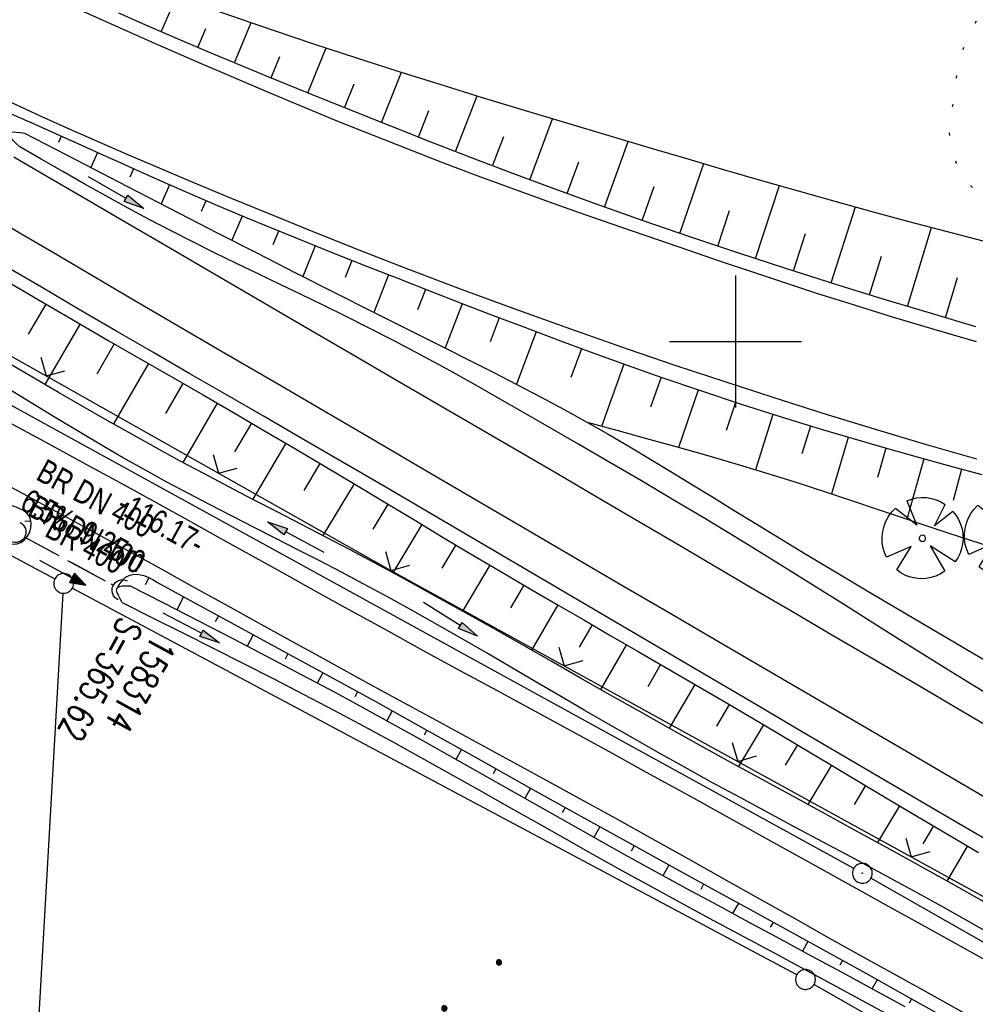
# Model space of a CAD drawing. Extents: x 510579 to 511204, y 466954 to 468018.
# Tile 17 of 48: x 510746 to 510818, y 467350 to 467424. Entities that reach past the tile are written whole.
import ezdxf

# ---------------------------------------------------------------- set-up
doc = ezdxf.new("R2010")
doc.units = 0
doc.header["$LTSCALE"] = 10
doc.header["$MEASUREMENT"] = 0
for name, pattern in [('AUSGEZOGEN', [0]), ('LT00', [0]), ('LT07', [0.22, 0.02, -0.2]), ('LT12', [0.4, 0.3, -0.1]), ('STRICHLINIE2', [0.375, 0.25, -0.125])]:
    doc.linetypes.add(name, pattern=pattern)
doc.layers.get('0').update_dxf_attribs({"linetype": 'LT00'})
for name, color, linetype in [('--EK_FBR', 1, 'LT00'), ('--EK_Halt-Pfeil', 4, 'LT00'), ('--EK_Haltung', 7, 'STRICHLINIE2'), ('--EK_Haltung-Text', 140, 'LT00'), ('--EK_Schacht-Text', 5, 'LT00'), ('--EL_DFK_AB_L', 21, 'LT00'), ('--EL_DFK_AB_P', 7, 'LT00'), ('--EL_Halt-Pfeil', 4, 'LT00'), ('--EL_Haltung', 182, 'STRICHLINIE2'), ('--EL_Haltung-Text', 182, 'LT00'), ('ABSTAND', 8, 'LT00'), ('DFK_AB_L', 21, 'LT00'), ('DFK_AB_P', 7, 'LT00'), ('DFK_GZPKT', 250, 'LT00'), ('DFK_KATASTER', 250, 'LT00'), ('DFK_NUTZUNG', 250, 'LT00'), ('DL', 182, 'LT12'), ('DL_PFEIL', 201, 'LT00'), ('DL_TEXT', 182, 'LT00'), ('PFEIL', 140, 'AUSGEZOGEN'), ('V100_AFBR_BAB', 250, 'LT00'), ('V100_BAUM', 250, 'LT00'), ('V100_BOESCH', 250, 'LT00'), ('V100_BOSCHUNG', 250, 'LT00'), ('V100_GEHOELZ', 250, 'LT07'), ('V100_GRABEN', 250, 'LT00'), ('V100_LD_MARK', 250, 'LT00'), ('V100_RASTER', 250, 'LT00'), ('V100_UK_DURCH', 182, 'LT00'), ('V100_ZAUN', 40, 'LT00')]:
    doc.layers.add(name, color=color, linetype=linetype)
doc.styles.add('Haltungsbeschriftung', font='ARIAL.TTF', dxfattribs={"width": 0.75})
doc.styles.add('schachtbeschriftung', font='romans.shx', dxfattribs={"width": 0.75, "height": 2})
doc.styles.get("Standard").update_dxf_attribs({"font": 'ARIAL.TTF'})

# ---------------------------------------------------------------- blocks, each defined once
blk = doc.blocks.new('SYMB7010')
at = {"color": 0, "linetype": 'ByBlock'}
for points in [[(-0.031408, 0.499213), (-0.093728, 0.49134), (-0.15457, 0.475719), (-0.212975, 0.452595), (-0.268021, 0.422333), (-0.31884, 0.385411), (-0.36463, 0.342411), (-0.40467, 0.29401), (-0.438329, 0.240973), (-0.465074, 0.184136), (-0.484486, 0.124395), (-0.496256, 0.062692), (-0.5002, 0)], [(0.5002, 0), (0.496256, 0.062692), (0.484485, 0.124395), (0.465074, 0.184136), (0.438329, 0.240973), (0.40467, 0.29401), (0.36463, 0.342411), (0.31884, 0.385411), (0.268021, 0.422333), (0.212975, 0.452595), (0.15457, 0.475719), (0.093728, 0.49134), (0.031408, 0.499213), (-0.031408, 0.499213)], [(-0.5002, 0), (-0.496256, -0.062692), (-0.484486, -0.124395), (-0.465075, -0.184136), (-0.438329, -0.240973), (-0.404671, -0.29401), (-0.36463, -0.342411), (-0.31884, -0.385411), (-0.268021, -0.422333), (-0.212975, -0.452595), (-0.154571, -0.475719), (-0.093728, -0.49134), (-0.031408, -0.499213), (0.031408, -0.499213)], [(0.031408, -0.499213), (0.093728, -0.491341), (0.15457, -0.475719), (0.212975, -0.452595), (0.268021, -0.422333), (0.31884, -0.385411), (0.36463, -0.342411), (0.404671, -0.294011), (0.438329, -0.240974), (0.465075, -0.184136), (0.484486, -0.124395), (0.496256, -0.062692), (0.500201, 0)]]:
    blk.add_lwpolyline(points, dxfattribs=at)
blk = doc.blocks.new('SYMB0003')
at = {"color": 0, "linetype": 'ByBlock'}
for p, q in [((-0.015712, 0), (0.010166, 0.012015)), ((0, -0.021257), (-0.015712, 0)), ((0.010166, 0.012015), (0, -0.021257))]:
    blk.add_line(p, q, dxfattribs=at)
for points in [[(-0.031395, 0.499013), (-0.093691, 0.491144), (-0.154509, 0.475528), (-0.21289, 0.452414), (-0.267913, 0.422164), (-0.318712, 0.385257), (-0.364484, 0.342274), (-0.404509, 0.293893), (-0.438154, 0.240877), (-0.464888, 0.184062), (-0.484292, 0.124345), (-0.496058, 0.062667), (-0.5, 0)], [(0.5, 0), (0.496057, 0.062667), (0.484292, 0.124345), (0.464888, 0.184062), (0.438153, 0.240877), (0.404509, 0.293893), (0.364484, 0.342274), (0.318712, 0.385257), (0.267913, 0.422164), (0.21289, 0.452414), (0.154509, 0.475528), (0.093691, 0.491144), (0.031395, 0.499013), (-0.031395, 0.499013)], [(-0.5, 0), (-0.496058, -0.062667), (-0.484292, -0.124345), (-0.464888, -0.184062), (-0.438154, -0.240877), (-0.404509, -0.293893), (-0.364485, -0.342274), (-0.318712, -0.385257), (-0.267914, -0.422164), (-0.21289, -0.452414), (-0.154509, -0.475529), (-0.093691, -0.491144), (-0.031395, -0.499014), (0.031395, -0.499014)], [(0.031395, -0.499014), (0.093691, -0.491144), (0.154509, -0.475529), (0.21289, -0.452414), (0.267914, -0.422164), (0.318712, -0.385257), (0.364485, -0.342274), (0.404509, -0.293893), (0.438154, -0.240877), (0.464889, -0.184062), (0.484292, -0.124345), (0.496058, -0.062667), (0.5, 0)]]:
    blk.add_lwpolyline(points, dxfattribs=at)
blk = doc.blocks.new('Ackerland7')
at = {"layer": 'DFK_NUTZUNG', "color": 0, "linetype": 'ByBlock'}
for p, q in [((-4, 3.928), (-4, 3.67)), ((-3.95, 3.628), (-3.95, 3.97)), ((-3.9, 3.99), (-3.9, 3.607)), ((-3.85, 3.601), (-3.85, 3.997)), ((-3.8, 3.99), (-3.8, 3.607)), ((-3.75, 3.628), (-3.75, 3.97)), ((-3.7, 3.928), (-3.7, 3.67)), ((-3.65, 3.798), (-3.65, 3.8)), ((3.7, 3.929), (3.7, 3.671)), ((3.75, 3.629), (3.75, 3.971)), ((3.8, 3.992), (3.8, 3.608)), ((3.85, 3.602), (3.85, 3.998)), ((3.9, 3.992), (3.9, 3.608)), ((3.95, 3.629), (3.95, 3.971)), ((4, 3.929), (4, 3.671)), ((4.05, 3.799), (4.05, 3.801)), ((-7.85, 0.129), (-7.85, -0.129)), ((-7.8, -0.171), (-7.8, 0.171)), ((-7.75, 0.192), (-7.75, -0.192)), ((-7.7, -0.198), (-7.7, 0.198)), ((-7.65, 0.192), (-7.65, -0.192)), ((-7.6, -0.171), (-7.6, 0.171)), ((-7.55, 0.129), (-7.55, -0.129)), ((-7.5, -0.001), (-7.5, 0.001)), ((-0.15, 0.129), (-0.15, -0.129)), ((-0.1, -0.171), (-0.1, 0.171)), ((-0.05, 0.192), (-0.05, -0.192)), ((0, -0.198), (0, 0.198)), ((0.05, 0.192), (0.05, -0.192)), ((0.1, -0.171), (0.1, 0.171)), ((0.15, 0.129), (0.15, -0.129)), ((0.2, -0.001), (0.2, 0.001)), ((7.55, 0.129), (7.55, -0.129)), ((7.6, -0.171), (7.6, 0.171)), ((7.65, 0.192), (7.65, -0.192)), ((7.7, -0.198), (7.7, 0.198)), ((7.75, 0.192), (7.75, -0.192)), ((7.8, -0.171), (7.8, 0.171)), ((7.85, 0.129), (7.85, -0.129)), ((7.9, -0.001), (7.9, 0.001)), ((-4, -3.671), (-4, -3.929)), ((-3.95, -3.971), (-3.95, -3.629)), ((-3.9, -3.608), (-3.9, -3.992)), ((-3.85, -3.998), (-3.85, -3.602)), ((-3.8, -3.608), (-3.8, -3.992)), ((-3.75, -3.971), (-3.75, -3.629)), ((-3.7, -3.671), (-3.7, -3.929)), ((3.7, -3.671), (3.7, -3.929)), ((3.75, -3.971), (3.75, -3.629)), ((3.8, -3.608), (3.8, -3.992)), ((3.85, -3.998), (3.85, -3.602)), ((3.9, -3.608), (3.9, -3.992)), ((3.95, -3.971), (3.95, -3.629)), ((4, -3.671), (4, -3.929)), ((-3.65, -3.801), (-3.65, -3.799)), ((4.05, -3.801), (4.05, -3.799))]:
    blk.add_line(p, q, dxfattribs=at)
for points in [[(-3.65, 3.799), (-3.67, 3.886), (-3.725, 3.955), (-3.805, 3.994), (-3.894, 3.994), (-3.975, 3.955), (-4.03, 3.886), (-4.05, 3.799), (-4.03, 3.712), (-3.975, 3.642), (-3.894, 3.604), (-3.805, 3.604), (-3.725, 3.642), (-3.67, 3.712), (-3.65, 3.799)], [(4.05, 3.8), (4.03, 3.887), (3.975, 3.956), (3.894, 3.995), (3.805, 3.995), (3.725, 3.956), (3.67, 3.887), (3.65, 3.8), (3.67, 3.713), (3.725, 3.644), (3.805, 3.605), (3.894, 3.605), (3.975, 3.644), (4.03, 3.713), (4.05, 3.8)], [(-7.5, 0), (-7.52, 0.087), (-7.575, 0.156), (-7.655, 0.195), (-7.744, 0.195), (-7.825, 0.156), (-7.88, 0.087), (-7.9, 0)], [(0.2, 0), (0.18, 0.087), (0.125, 0.156), (0.045, 0.195), (-0.044, 0.195), (-0.125, 0.156), (-0.18, 0.087), (-0.2, 0)], [(-0.2, 0), (-0.18, -0.087), (-0.125, -0.156), (-0.044, -0.195), (0.045, -0.195), (0.125, -0.156), (0.18, -0.087), (0.2, 0)], [(7.9, 0), (7.88, 0.087), (7.825, 0.156), (7.744, 0.195), (7.655, 0.195), (7.575, 0.156), (7.52, 0.087), (7.5, 0)], [(7.5, 0), (7.52, -0.087), (7.575, -0.156), (7.655, -0.195), (7.744, -0.195), (7.825, -0.156), (7.88, -0.087), (7.9, 0)], [(-7.9, 0), (-7.88, -0.087), (-7.825, -0.156), (-7.744, -0.195), (-7.655, -0.195), (-7.575, -0.156), (-7.52, -0.087), (-7.5, 0)], [(-3.65, -3.8), (-3.67, -3.713), (-3.725, -3.644), (-3.805, -3.605), (-3.894, -3.605), (-3.975, -3.644), (-4.03, -3.713), (-4.05, -3.8), (-4.03, -3.887), (-3.975, -3.956), (-3.894, -3.995), (-3.805, -3.995), (-3.725, -3.956), (-3.67, -3.887), (-3.65, -3.8)], [(4.05, -3.8), (4.03, -3.713), (3.975, -3.644), (3.894, -3.605), (3.805, -3.605), (3.725, -3.644), (3.67, -3.713), (3.65, -3.8), (3.67, -3.887), (3.725, -3.956), (3.805, -3.995), (3.894, -3.995), (3.975, -3.956), (4.03, -3.887), (4.05, -3.8)]]:
    blk.add_lwpolyline(points, dxfattribs=at)
blk = doc.blocks.new('Pfreil3')
at = {"layer": 'PFEIL'}
blk.add_hatch(color=256, dxfattribs=at).paths.add_polyline_path([(-1.549, 0.273), (-1.549, -0.273), (0, 0)])
for p, q in [((-1.549, 0), (-4.831, 0)), ((-1.549, -0.273), (-1.549, 0.273)), ((-1.549, 0.273), (0, 0)), ((0, 0), (-1.549, -0.273))]:
    blk.add_line(p, q, dxfattribs=at)
blk = doc.blocks.new('SYMB1122')
at = {"color": 0, "linetype": 'ByBlock'}
for p, q in [((0.311075, 0.391979), (0.09863, 0.092887)), ((0.09863, 0.092887), (0.418246, 0.260377)), ((-0.475333, -0.172973), (-0.166954, -0.06134)), ((-0.166954, -0.06134), (-0.386962, -0.319059)), ((0.008901, -0.038997), (0.02494, -0.031273)), ((0.377481, -0.336756), (0.093097, -0.145464)), ((0.093097, -0.145464), (0.215406, -0.456826)), ((0.022929, -0.501191), (-0.043246, -0.49913))]:
    blk.add_line(p, q, dxfattribs=at)
for points in [[(-0.316355, 0.394287), (-0.266036, 0.429988), (-0.211684, 0.459185), (-0.154136, 0.481431), (-0.094277, 0.496382), (-0.033028, 0.50381), (0.028669, 0.503599)], [(0.028669, 0.503599), (0.089866, 0.495753), (0.149621, 0.480392), (0.207015, 0.457753), (0.261166, 0.428184), (0.31124, 0.39214)], [(-0.316293, 0.394214), (-0.150355, 0.155979), (-0.405806, 0.30112)], [(-0.508141, 0.010932), (-0.503002, 0.073258), (-0.489922, 0.134413), (-0.469118, 0.19339), (-0.440931, 0.249215), (-0.405825, 0.300971)], [(0.418338, 0.260323), (0.450658, 0.204641), (0.475368, 0.14519), (0.492037, 0.083003), (0.500376, 0.019163), (0.500238, -0.045218), (0.491628, -0.109022), (0.474694, -0.171137), (0.449731, -0.230483), (0.417173, -0.286026), (0.377588, -0.336801)], [(-0.475728, -0.172816), (-0.494391, -0.113127), (-0.505255, -0.05154), (-0.508141, 0.010932)], [(-0.02494, 0.031273), (-0.036039, 0.017355), (-0.04, 0)], [(-0.04, 0), (-0.036039, -0.017355), (-0.02494, -0.031273), (-0.008901, -0.038997), (0.008901, -0.038997)], [(0.008901, 0.038997), (-0.008901, 0.038997), (-0.02494, 0.031273)], [(0.04, 0), (0.036039, 0.017355), (0.02494, 0.031273), (0.008901, 0.038997)], [(0.02494, -0.031273), (0.036039, -0.017355), (0.04, 0)], [(-0.043246, -0.49913), (-0.108608, -0.48859), (-0.172076, -0.469745), (-0.232599, -0.442906), (-0.289176, -0.408519), (-0.340869, -0.367153), (-0.386823, -0.319492)], [(0.215414, -0.456858), (0.153338, -0.479878), (0.088821, -0.494738), (0.022929, -0.501191)]]:
    blk.add_lwpolyline(points, dxfattribs=at)
blk = doc.blocks.new('SYMB0024')
at = {"color": 0, "linetype": 'ByBlock'}
for p, q in [((-0.5, 0.5), (0, 0)), ((0, 0), (0.5, 0.5))]:
    blk.add_line(p, q, dxfattribs=at)
blk = doc.blocks.new('SYMB1107')
at = {"color": 0, "linetype": 'ByBlock'}
for points in [[(-0.2, 0), (-0.196157, 0.039018), (-0.184776, 0.076537), (-0.166294, 0.111114), (-0.141421, 0.141421), (-0.111114, 0.166294), (-0.076537, 0.184776), (-0.039018, 0.196157), (0, 0.2)], [(0, 0.2), (0.039018, 0.196157), (0.076537, 0.184776), (0.111114, 0.166294), (0.141421, 0.141421), (0.166294, 0.111114), (0.184776, 0.076537), (0.196157, 0.039018), (0.2, 0)]]:
    blk.add_lwpolyline(points, dxfattribs=at)
blk = doc.blocks.new('SYMB0070')
at = {"color": 0, "linetype": 'ByBlock'}
for p, q in [((-0.5, 0), (0.2, 0)), ((0.5, 0), (0.2, 0.1)), ((0.2, 0.1), (0.2, 0)), ((0.468, 0), (0.21, 0.086)), ((0.21, 0.086), (0.21, -0.086)), ((0.21, -0.086), (0.468, 0)), ((0.22, -0.072), (0.437, 0)), ((0.23, -0.058), (0.405, 0)), ((0.24, -0.045), (0.374, 0)), ((0.342, 0), (0.25, 0.031)), ((0.25, 0.031), (0.25, -0.031)), ((0.25, -0.031), (0.342, 0)), ((0.26, -0.017), (0.31, 0)), ((0.27, -0.003), (0.279, 0))]:
    blk.add_line(p, q, dxfattribs=at)
for points in [[(0.2, 0), (0.2, -0.1), (0.5, 0)], [(0.437, 0), (0.22, 0.072), (0.22, -0.072)], [(0.405, 0), (0.23, 0.058), (0.23, -0.058)], [(0.374, 0), (0.24, 0.045), (0.24, -0.045)], [(0.31, 0), (0.26, 0.017), (0.26, -0.017)], [(0.279, 0), (0.27, 0.003), (0.27, -0.003)]]:
    blk.add_lwpolyline(points, dxfattribs=at)

msp = doc.modelspace()

# ---------------------------------------------------------------- linework, layer by layer
at = {"layer": '--EK_FBR'}
for points in [[(510818.266, 467399.984), (510815.037, 467400.922), (510811.815, 467401.886), (510808.602, 467402.879), (510806.163, 467403.656), (510803.729, 467404.448), (510801.299, 467405.255), (510798.873, 467406.072), (510796.45, 467406.899), (510794.029, 467407.732), (510791.317, 467408.672), (510788.609, 467409.62), (510785.904, 467410.579), (510783.205, 467411.552), (510780.512, 467412.543), (510777.827, 467413.555), (510775.193, 467414.573), (510772.568, 467415.611), (510769.95, 467416.669), (510767.339, 467417.743), (510764.734, 467418.833), (510762.134, 467419.936), (510759.178, 467421.208), (510756.228, 467422.495), (510753.286, 467423.8), (510750.353, 467425.123)], [(510745.152, 467418.12), (510747.311, 467417.123), (510749.552, 467416.112), (510751.802, 467415.119), (510754.058, 467414.141), (510756.32, 467413.176), (510758.586, 467412.22), (510761.793, 467410.881), (510765.007, 467409.558), (510768.227, 467408.252), (510771.455, 467406.966), (510774.692, 467405.702), (510778.943, 467404.083), (510783.209, 467402.505), (510787.49, 467400.964), (510791.783, 467399.461), (510795.48, 467398.199), (510799.185, 467396.964), (510802.9, 467395.758), (510806.625, 467394.581), (510810.496, 467393.393), (510814.377, 467392.238), (510818.267, 467391.114)], [(510820.45, 467370.051), (510816.978, 467372.091), (510813.811, 467373.947), (510810.643, 467375.801), (510807.475, 467377.655), (510804.307, 467379.509), (510801.14, 467381.366), (510798.229, 467383.077), (510795.319, 467384.789), (510792.409, 467386.502), (510789.498, 467388.213), (510786.585, 467389.921), (510783.459, 467391.748), (510780.331, 467393.571), (510777.201, 467395.392), (510774.072, 467397.212), (510770.942, 467399.033), (510767.351, 467401.125), (510763.761, 467403.219), (510760.171, 467405.314), (510756.581, 467407.407), (510753.765, 467409.047), (510750.95, 467410.687), (510748.135, 467412.328), (510745.321, 467413.972)], [(510820.14, 467361.57), (510816.597, 467363.641), (510813.056, 467365.714), (510809.089, 467368.042), (510805.124, 467370.375), (510801.16, 467372.709), (510797.196, 467375.043), (510790.101, 467379.217), (510783.004, 467383.387), (510779.825, 467385.253), (510776.644, 467387.118), (510773.462, 467388.98), (510770.277, 467390.838), (510767.09, 467392.691), (510764.282, 467394.318), (510761.472, 467395.942), (510758.662, 467397.566), (510755.853, 467399.192), (510753.047, 467400.823), (510750.227, 467402.47), (510747.409, 467404.122), (510744.593, 467405.777)]]:
    msp.add_lwpolyline(points, dxfattribs=at)
at = {"layer": '--EK_Haltung'}
msp.add_line((510746.096, 467385.212), (510752.901, 467381.509), dxfattribs=at)
at = {"layer": '--EL_DFK_AB_L'}
for p, q in [((510808.953, 467360.061), (510708.467, 467415.299)), ((510859.089, 467331.442), (510810.262, 467359.328))]:
    msp.add_line(p, q, dxfattribs=at)
at = {"layer": '--EL_Haltung'}
msp.add_line((510746.096, 467385.212), (510752.901, 467381.509), dxfattribs=at)
at = {"layer": 'DFK_AB_L'}
for p, q in [((510808.953, 467360.061), (510708.467, 467415.299)), ((510859.089, 467331.442), (510810.262, 467359.328))]:
    msp.add_line(p, q, dxfattribs=at)
at = {"layer": 'DFK_KATASTER'}
for p, q in [((510703.022, 467406.286), (510748.429, 467382.023)), ((510735.583, 467144.029), (510749.048, 467380.921)), ((510804.639, 467352.003), (510749.752, 467381.317)), ((510805.952, 467351.279), (510840.478, 467331.661))]:
    msp.add_line(p, q, dxfattribs=at)
at = {"layer": 'DL'}
msp.add_line((510746.096, 467385.212), (510752.901, 467381.509), dxfattribs=at)
at = {"layer": 'V100_AFBR_BAB'}
for points in [[(510818.266, 467399.984), (510815.037, 467400.922), (510811.815, 467401.886), (510808.602, 467402.879), (510806.163, 467403.656), (510803.729, 467404.448), (510801.299, 467405.255), (510798.873, 467406.072), (510796.45, 467406.899), (510794.029, 467407.732), (510791.317, 467408.672), (510788.609, 467409.62), (510785.904, 467410.579), (510783.205, 467411.552), (510780.512, 467412.543), (510777.827, 467413.555), (510775.193, 467414.573), (510772.568, 467415.611), (510769.95, 467416.669), (510767.339, 467417.743), (510764.734, 467418.833), (510762.134, 467419.936), (510759.178, 467421.208), (510756.228, 467422.495), (510753.286, 467423.8), (510750.353, 467425.123)], [(510745.152, 467418.12), (510747.311, 467417.123), (510749.552, 467416.112), (510751.802, 467415.119), (510754.058, 467414.141), (510756.32, 467413.176), (510758.586, 467412.22), (510761.793, 467410.881), (510765.007, 467409.558), (510768.227, 467408.252), (510771.455, 467406.966), (510774.692, 467405.702), (510778.943, 467404.083), (510783.209, 467402.505), (510787.49, 467400.964), (510791.783, 467399.461), (510795.48, 467398.199), (510799.185, 467396.964), (510802.9, 467395.758), (510806.625, 467394.581), (510810.496, 467393.393), (510814.377, 467392.238), (510818.267, 467391.114)], [(510820.45, 467370.051), (510816.978, 467372.091), (510813.811, 467373.947), (510810.643, 467375.801), (510807.475, 467377.655), (510804.307, 467379.509), (510801.14, 467381.366), (510798.229, 467383.077), (510795.319, 467384.789), (510792.409, 467386.502), (510789.498, 467388.213), (510786.585, 467389.921), (510783.459, 467391.748), (510780.331, 467393.571), (510777.201, 467395.392), (510774.072, 467397.212), (510770.942, 467399.033), (510767.351, 467401.125), (510763.761, 467403.219), (510760.171, 467405.314), (510756.581, 467407.407), (510753.765, 467409.047), (510750.95, 467410.687), (510748.135, 467412.328), (510745.321, 467413.972)], [(510820.14, 467361.57), (510816.597, 467363.641), (510813.056, 467365.714), (510809.089, 467368.042), (510805.124, 467370.375), (510801.16, 467372.709), (510797.196, 467375.043), (510790.101, 467379.217), (510783.004, 467383.387), (510779.825, 467385.253), (510776.644, 467387.118), (510773.462, 467388.98), (510770.277, 467390.838), (510767.09, 467392.691), (510764.282, 467394.318), (510761.472, 467395.942), (510758.662, 467397.566), (510755.853, 467399.192), (510753.047, 467400.823), (510750.227, 467402.47), (510747.409, 467404.122), (510744.593, 467405.777)], [(510819.63, 467352.736), (510817.12, 467354.127), (510814.61, 467355.516), (510812.1, 467356.906), (510808.961, 467358.648), (510805.823, 467360.392), (510802.685, 467362.136), (510799.546, 467363.879), (510796.405, 467365.617), (510793.261, 467367.35), (510790.44, 467368.897), (510787.616, 467370.439), (510784.791, 467371.979), (510781.966, 467373.518), (510779.141, 467375.057), (510776.317, 467376.599), (510773.495, 467378.145), (510770.677, 467379.697), (510768.252, 467381.039), (510765.83, 467382.386), (510763.409, 467383.734), (510760.987, 467385.082), (510758.565, 467386.428), (510756.14, 467387.77), (510753.712, 467389.107), (510750.856, 467390.668), (510747.996, 467392.221), (510745.132, 467393.769)], [(510817.608, 467348.949), (510815.072, 467350.357), (510812.535, 467351.764), (510809.999, 467353.174), (510807.28, 467354.693), (510804.563, 467356.215), (510801.847, 467357.74), (510799.131, 467359.265), (510796.414, 467360.787), (510793.695, 467362.306), (510790.972, 467363.818), (510788.194, 467365.351), (510785.412, 467366.876), (510782.628, 467368.397), (510779.841, 467369.916), (510777.055, 467371.433), (510774.269, 467372.951), (510771.484, 467374.472), (510768.702, 467375.998), (510766.26, 467377.344), (510763.82, 467378.693), (510761.381, 467380.044), (510758.942, 467381.394), (510756.501, 467382.743), (510754.059, 467384.088), (510751.613, 467385.427), (510749.121, 467386.782), (510746.627, 467388.132), (510744.13, 467389.477)]]:
    msp.add_lwpolyline(points, dxfattribs=at)
at = {"layer": 'V100_BOESCH'}
for points in [[(510818.217, 467401.116), (510814.838, 467402.118), (510811.175, 467403.227), (510807.521, 467404.36), (510803.875, 467405.519), (510800.237, 467406.704), (510796.61, 467407.918), (510792.994, 467409.163), (510789.389, 467410.439), (510786.248, 467411.581), (510783.116, 467412.747), (510779.992, 467413.935), (510776.875, 467415.142), (510773.764, 467416.368), (510770.659, 467417.608), (510767.558, 467418.863), (510764.462, 467420.129), (510762.214, 467421.057), (510759.969, 467421.992), (510757.729, 467422.94), (510755.496, 467423.902), (510753.272, 467424.882)], [(510759.841, 467425.371), (510763.933, 467423.955), (510768.037, 467422.575), (510771.217, 467421.532), (510774.404, 467420.509), (510777.596, 467419.504), (510780.792, 467418.513), (510783.993, 467417.536), (510787.198, 467416.57), (510790.405, 467415.611), (510793.614, 467414.66), (510796.394, 467413.84), (510799.175, 467413.025), (510801.959, 467412.217), (510804.745, 467411.419), (510807.534, 467410.633), (510810.327, 467409.861), (510813.124, 467409.104), (510815.926, 467408.366), (510818.734, 467407.648)], [(510818.673, 467389.912), (510816.231, 467390.57), (510813.791, 467391.238), (510811.356, 467391.92), (510808.926, 467392.619), (510806.501, 467393.338), (510803.472, 467394.27), (510800.454, 467395.236), (510797.446, 467396.234), (510794.448, 467397.262), (510791.46, 467398.318), (510789.003, 467399.208), (510786.553, 467400.113), (510784.107, 467401.031), (510781.665, 467401.961), (510779.227, 467402.9), (510776.792, 467403.846), (510774.358, 467404.798), (510772.056, 467405.702), (510769.756, 467406.612), (510767.46, 467407.531), (510765.168, 467408.46), (510762.882, 467409.403), (510760.603, 467410.363), (510758.333, 467411.342), (510756.7, 467412.061), (510755.071, 467412.789), (510753.445, 467413.522), (510751.819, 467414.258), (510750.193, 467414.993), (510748.565, 467415.725), (510746.935, 467416.45), (510744.395, 467417.557)], [(510744.135, 467404.963), (510746.93, 467403.327), (510749.726, 467401.695), (510752.526, 467400.068), (510754.885, 467398.705), (510757.245, 467397.344), (510759.604, 467395.982), (510761.962, 467394.618), (510764.316, 467393.247), (510766.665, 467391.867), (510768.91, 467390.535), (510771.149, 467389.195), (510773.387, 467387.85), (510775.623, 467386.504), (510777.86, 467385.16), (510780.1, 467383.821), (510782.345, 467382.489), (510784.393, 467381.286), (510786.445, 467380.09), (510788.499, 467378.899), (510790.555, 467377.71), (510792.612, 467376.521), (510794.667, 467375.33), (510796.719, 467374.135), (510799.365, 467372.582), (510802.006, 467371.021), (510804.644, 467369.455), (510807.28, 467367.885), (510809.915, 467366.314), (510812.552, 467364.745), (510818.401, 467361.285)], [(510819.722, 467384.318), (510817.908, 467384.892), (510816.099, 467385.482), (510814.294, 467386.084), (510812.49, 467386.693), (510810.687, 467387.304), (510808.884, 467387.913), (510807.078, 467388.515), (510805.755, 467388.949), (510804.43, 467389.374), (510802.21, 467390.064), (510799.984, 467390.732), (510797.751, 467391.381), (510795.514, 467392.014), (510793.274, 467392.636), (510791.031, 467393.251), (510788.787, 467393.862)], [(510744.484, 467384.836), (510744.76, 467384.749), (510745.033, 467384.68), (510745.302, 467384.647), (510745.564, 467384.668), (510745.863, 467384.781), (510746.133, 467384.979), (510746.359, 467385.243), (510746.523, 467385.554), (510746.611, 467385.881), (510746.628, 467386.214), (510746.573, 467386.532), (510746.448, 467386.811), (510746.27, 467387.023), (510746.042, 467387.195), (510745.778, 467387.335), (510745.489, 467387.455), (510745.188, 467387.564)], [(510817.391, 467347.916), (510813.088, 467350.319), (510810.112, 467351.97), (510807.133, 467353.616), (510804.153, 467355.259), (510801.172, 467356.9), (510798.191, 467358.54), (510795.211, 467360.182), (510792.232, 467361.827), (510788.315, 467363.999), (510784.401, 467366.179), (510780.49, 467368.363), (510776.58, 467370.551), (510772.672, 467372.74), (510756.133, 467381.772), (510755.852, 467381.941), (510755.565, 467382.096), (510755.267, 467382.223), (510754.95, 467382.309), (510754.639, 467382.34), (510754.326, 467382.32), (510754.027, 467382.243), (510753.762, 467382.108), (510753.579, 467381.952), (510753.421, 467381.765), (510753.28, 467381.556), (510753.147, 467381.337)]]:
    msp.add_lwpolyline(points, dxfattribs=at)
at = {"layer": 'V100_BOSCHUNG'}
for p, q in [((510756.489, 467423.472), (510757.641, 467426.149)), ((510762.038, 467421.13), (510763.294, 467424.174)), ((510759.262, 467422.29), (510759.862, 467423.722)), ((510767.596, 467418.848), (510768.985, 467422.262)), ((510764.819, 467419.983), (510765.476, 467421.597)), ((510773.179, 467416.6), (510774.692, 467420.418)), ((510770.385, 467417.719), (510771.111, 467419.525)), ((510778.782, 467414.401), (510780.415, 467418.63)), ((510775.977, 467415.494), (510776.764, 467417.506)), ((510784.418, 467412.26), (510786.141, 467416.887)), ((510748.916, 467415.568), (510748.695, 467415.078)), ((510781.592, 467413.324), (510782.437, 467415.538)), ((510790.083, 467410.191), (510791.872, 467415.176)), ((510751.651, 467414.334), (510751.142, 467413.208)), ((510787.242, 467411.217), (510788.127, 467413.622)), ((510754.385, 467413.098), (510754.098, 467412.463)), ((510795.788, 467408.199), (510797.594, 467413.487)), ((510757.119, 467411.876), (510756.484, 467410.447)), ((510792.932, 467409.184), (510793.833, 467411.757)), ((510801.509, 467406.287), (510803.331, 467411.823)), ((510759.859, 467410.681), (510759.511, 467409.873)), ((510798.65, 467407.232), (510799.553, 467409.942)), ((510807.253, 467404.445), (510809.079, 467410.204)), ((510762.611, 467409.517), (510761.846, 467407.683)), ((510765.378, 467408.374), (510764.954, 467407.341)), ((510813.018, 467402.666), (510814.845, 467408.649)), ((510804.383, 467405.356), (510805.291, 467408.182)), ((510768.154, 467407.252), (510767.218, 467404.936)), ((510770.933, 467406.146), (510770.421, 467404.859)), ((510810.138, 467403.546), (510811.046, 467406.482)), ((510773.718, 467405.049), (510772.607, 467402.214)), ((510815.912, 467401.797), (510816.821, 467404.85)), ((510776.512, 467403.956), (510775.907, 467402.412)), ((510747.747, 467402.849), (510746.415, 467400.559)), ((510779.3, 467402.872), (510778.004, 467399.519)), ((510782.091, 467401.798), (510781.397, 467399.978)), ((510750.339, 467401.338), (510747.674, 467396.758)), ((510784.887, 467400.737), (510783.396, 467396.771)), ((510752.933, 467399.832), (510751.601, 467397.542)), ((510788.337, 467399.454), (510787.531, 467397.284)), ((510755.531, 467398.332), (510752.87, 467393.757)), ((510791.536, 467398.291), (510789.852, 467393.572)), ((510794.355, 467397.295), (510793.559, 467395.036)), ((510758.13, 467396.833), (510756.808, 467394.56)), ((510797.174, 467396.327), (510795.681, 467391.967)), ((510760.728, 467395.333), (510758.119, 467390.848)), ((510799.993, 467395.388), (510799.295, 467393.262)), ((510802.82, 467394.476), (510801.503, 467390.279)), ((510763.323, 467393.826), (510762.046, 467391.632)), ((510805.667, 467393.591), (510805.027, 467391.489)), ((510808.523, 467392.737), (510807.26, 467388.455)), ((510765.92, 467392.306), (510763.422, 467388.051)), ((510811.386, 467391.912), (510810.755, 467389.703)), ((510768.511, 467390.772), (510767.295, 467388.722)), ((510814.256, 467391.11), (510812.987, 467386.524)), ((510817.132, 467390.326), (510816.493, 467387.944)), ((510771.094, 467389.228), (510768.738, 467385.291)), ((510773.665, 467387.683), (510772.532, 467385.789)), ((510746.601, 467386.39), (510746.152, 467386.361)), ((510776.236, 467386.136), (510774.047, 467382.477)), ((510778.808, 467384.592), (510777.745, 467382.815)), ((510781.378, 467383.061), (510779.312, 467379.573)), ((510755.544, 467382.106), (510755.283, 467381.569)), ((510783.954, 467381.543), (510782.944, 467379.82)), ((510758.186, 467380.651), (510757.676, 467379.667)), ((510786.538, 467380.036), (510784.551, 467376.611)), ((510760.825, 467379.21), (510760.581, 467378.752)), ((510789.133, 467378.532), (510788.145, 467376.828)), ((510763.458, 467377.772), (510762.999, 467376.913)), ((510791.73, 467377.031), (510789.763, 467373.639)), ((510766.091, 467376.334), (510765.874, 467375.927)), ((510794.327, 467375.527), (510793.349, 467373.843)), ((510768.724, 467374.896), (510768.307, 467374.116)), ((510796.927, 467374.013), (510794.979, 467370.691)), ((510771.36, 467373.457), (510771.153, 467373.076)), ((510799.522, 467372.49), (510798.558, 467370.863)), ((510773.987, 467372.003), (510773.577, 467371.259)), ((510776.607, 467370.536), (510776.402, 467370.17)), ((510802.112, 467370.959), (510800.215, 467367.792)), ((510779.225, 467369.071), (510778.812, 467368.334)), ((510804.691, 467369.427), (510803.77, 467367.888)), ((510781.843, 467367.607), (510781.633, 467367.231)), ((510807.268, 467367.891), (510805.484, 467364.911)), ((510784.463, 467366.144), (510784.032, 467365.376)), ((510809.846, 467366.355), (510808.982, 467364.914)), ((510787.083, 467364.684), (510786.863, 467364.29)), ((510812.424, 467364.821), (510810.752, 467362.03)), ((510789.706, 467363.227), (510789.256, 467362.424)), ((510815.004, 467363.291), (510814.192, 467361.935)), ((510792.33, 467361.773), (510792.103, 467361.368)), ((510817.58, 467361.769), (510816.009, 467359.115)), ((510794.956, 467360.322), (510794.504, 467359.516)), ((510797.583, 467358.874), (510797.361, 467358.477)), ((510800.212, 467357.428), (510799.778, 467356.653)), ((510802.84, 467355.982), (510802.63, 467355.606)), ((510805.468, 467354.535), (510805.062, 467353.81)), ((510808.095, 467353.086), (510807.899, 467352.736)), ((510810.72, 467351.633), (510810.341, 467350.956)), ((510813.343, 467350.177), (510813.158, 467349.847))]:
    msp.add_line(p, q, dxfattribs=at)
at = {"layer": 'V100_GEHOELZ', "flags": 128}
msp.add_lwpolyline([(510819.515, 467426.055), (510818.922, 467425.336), (510818.389, 467424.571), (510817.92, 467423.765), (510817.518, 467422.924), (510817.186, 467422.052), (510816.926, 467421.157), (510816.74, 467420.243), (510816.629, 467419.318), (510816.594, 467418.386), (510816.38, 467417.709), (510816.242, 467417.012), (510816.181, 467416.305), (510816.199, 467415.595), (510816.295, 467414.891), (510816.467, 467414.202), (510816.714, 467413.536), (510817.033, 467412.902), (510817.42, 467412.306), (510817.87, 467411.757), (510818.378, 467411.26), (510818.937, 467410.822), (510819.541, 467410.449), (510820.183, 467410.144), (510820.854, 467409.912), (510823.313, 467409.216), (510825.793, 467408.599), (510828.291, 467408.059), (510830.804, 467407.598), (510833.331, 467407.216), (510835.869, 467406.914), (510838.414, 467406.692), (510840.966, 467406.55), (510843.521, 467406.488), (510846.076, 467406.507), (510849.378, 467405.874), (510852.681, 467405.242), (510855.984, 467404.615), (510859.289, 467403.994), (510862.594, 467403.382), (510865.902, 467402.78), (510869.211, 467402.191), (510872.522, 467401.617), (510875.837, 467401.059), (510879.154, 467400.52), (510882.625, 467399.979), (510886.099, 467399.458), (510889.577, 467398.957), (510893.057, 467398.473), (510896.539, 467398.004), (510900.023, 467397.549), (510903.509, 467397.105), (510906.997, 467396.671), (510910.486, 467396.244), (510913.975, 467395.823), (510917.465, 467395.405), (510920.955, 467394.99), (510932.363, 467393.633), (510943.77, 467392.275), (510955.176, 467390.916), (510966.581, 467389.558), (510977.985, 467388.199)], dxfattribs=at)
at = {"layer": 'V100_GRABEN'}
for points in [[(510745.77, 467414.759), (510745.495, 467415.021), (510745.248, 467415.269), (510745.056, 467415.492), (510744.946, 467415.674), (510744.945, 467415.803), (510745.052, 467415.866), (510745.245, 467415.887), (510745.503, 467415.876), (510745.804, 467415.845), (510746.127, 467415.803)], [(510746.127, 467415.803), (510750.033, 467413.781), (510753.94, 467411.761), (510757.847, 467409.743), (510760.786, 467408.228), (510763.727, 467406.718), (510766.672, 467405.214), (510769.621, 467403.717), (510772.575, 467402.23), (510774.389, 467401.324), (510776.204, 467400.418), (510778.018, 467399.511), (510779.83, 467398.6), (510781.637, 467397.68), (510783.438, 467396.75), (510785.231, 467395.805), (510787.015, 467394.844), (510788.787, 467393.862), (510790.395, 467392.946), (510791.993, 467392.014), (510793.584, 467391.069), (510795.168, 467390.112), (510796.749, 467389.148), (510798.326, 467388.179), (510799.903, 467387.207), (510801.479, 467386.236), (510803.058, 467385.269), (510805.314, 467383.9), (510807.575, 467382.542), (510809.842, 467381.192), (510812.112, 467379.848), (510814.383, 467378.508), (510816.656, 467377.169), (510818.928, 467375.829)], [(510819.887, 467372.809), (510817.971, 467373.964), (510816.017, 467375.162), (510814.07, 467376.372), (510812.128, 467377.591), (510810.19, 467378.815), (510808.252, 467380.04), (510806.314, 467381.264), (510804.372, 467382.483), (510802.425, 467383.693), (510800.049, 467385.149), (510797.663, 467386.589), (510795.269, 467388.017), (510792.869, 467389.434), (510790.464, 467390.844), (510788.055, 467392.248), (510786.082, 467393.394), (510784.106, 467394.536), (510782.125, 467395.669), (510780.138, 467396.791), (510778.144, 467397.899), (510776.14, 467398.988), (510774.125, 467400.058), (510772.098, 467401.103), (510770.455, 467401.927), (510768.805, 467402.737), (510767.15, 467403.538), (510765.493, 467404.335), (510763.835, 467405.13), (510762.179, 467405.929), (510760.527, 467406.736), (510758.881, 467407.554), (510757.244, 467408.389), (510755.584, 467409.26), (510753.934, 467410.149), (510752.292, 467411.053), (510750.656, 467411.969), (510749.025, 467412.894), (510747.397, 467413.825), (510745.77, 467414.759)], [(510818.872, 467357.504), (510816.364, 467358.916), (510813.85, 467360.319), (510811.487, 467361.625), (510809.121, 467362.925), (510806.751, 467364.22), (510804.381, 467365.513), (510802.012, 467366.807), (510799.644, 467368.105), (510797.28, 467369.41), (510794.921, 467370.723), (510792.693, 467371.976), (510790.47, 467373.237), (510788.248, 467374.502), (510786.028, 467375.768), (510783.807, 467377.034), (510781.584, 467378.295), (510779.357, 467379.549), (510777.124, 467380.792), (510774.884, 467382.023), (510772.635, 467383.237), (510770.802, 467384.21), (510768.964, 467385.174), (510767.123, 467386.131), (510765.28, 467387.087), (510763.438, 467388.043), (510761.598, 467389.003), (510759.762, 467389.97), (510757.932, 467390.949), (510756.11, 467391.941), (510754.25, 467392.976), (510752.399, 467394.025), (510750.553, 467395.086), (510748.712, 467396.154), (510746.872, 467397.226), (510745.033, 467398.298)], [(510819.572, 467354.971), (510817.358, 467356.214), (510815.139, 467357.449), (510812.915, 467358.674), (510810.826, 467359.81), (510808.733, 467360.939), (510806.636, 467362.062), (510804.539, 467363.183), (510802.442, 467364.306), (510800.348, 467365.433), (510798.258, 467366.568), (510796.174, 467367.713), (510794.098, 467368.872), (510792.235, 467369.93), (510790.378, 467370.999), (510788.526, 467372.075), (510786.677, 467373.157), (510784.828, 467374.242), (510782.98, 467375.325), (510781.13, 467376.405), (510779.276, 467377.479), (510777.417, 467378.543), (510775.551, 467379.596), (510773.677, 467380.633), (510771.793, 467381.652), (510770.147, 467382.522), (510768.495, 467383.379), (510766.838, 467384.229), (510765.179, 467385.073), (510763.519, 467385.917), (510761.861, 467386.763), (510760.207, 467387.616), (510758.558, 467388.479), (510756.916, 467389.356), (510755.285, 467390.25), (510753.561, 467391.224), (510751.847, 467392.218), (510750.143, 467393.227), (510748.445, 467394.249), (510746.751, 467395.278), (510745.059, 467396.312)], [(510753.537, 467380.221), (510753.377, 467380.493), (510753.238, 467380.752), (510753.14, 467380.988), (510753.103, 467381.187), (510753.147, 467381.337), (510753.293, 467381.434), (510753.522, 467381.482), (510753.806, 467381.497), (510754.118, 467381.495)], [(510812.841, 467349.59), (510810.486, 467350.877), (510808.127, 467352.157), (510805.765, 467353.431), (510803.402, 467354.703), (510801.038, 467355.974), (510798.676, 467357.248), (510796.317, 467358.527), (510793.962, 467359.813), (510791.612, 467361.109), (510789.46, 467362.309), (510787.313, 467363.518), (510785.169, 467364.731), (510783.026, 467365.947), (510780.882, 467367.163), (510778.738, 467368.376), (510776.59, 467369.583), (510774.438, 467370.783), (510772.28, 467371.971), (510769.705, 467373.367), (510767.121, 467374.747), (510764.529, 467376.113), (510761.932, 467377.468), (510759.33, 467378.815), (510756.725, 467380.156), (510754.118, 467381.495)], [(510753.537, 467380.221), (510755.838, 467379.072), (510758.137, 467377.92), (510760.435, 467376.764), (510762.728, 467375.602), (510765.017, 467374.431), (510767.3, 467373.248), (510769.576, 467372.053), (510771.844, 467370.842), (510774.03, 467369.654), (510776.209, 467368.453), (510778.382, 467367.242), (510780.551, 467366.023), (510782.718, 467364.799), (510784.885, 467363.574), (510787.052, 467362.351), (510789.221, 467361.132), (510791.395, 467359.921), (510793.702, 467358.649), (510796.014, 467357.387), (510798.33, 467356.132), (510800.649, 467354.882), (510802.969, 467353.634), (510805.289, 467352.386), (510807.607, 467351.135), (510809.923, 467349.879), (510812.235, 467348.616)]]:
    msp.add_lwpolyline(points, dxfattribs=at)
at = {"layer": 'V100_LD_MARK'}
msp.add_lwpolyline([(510818.866, 467365.469), (510814.474, 467368.039), (510806.596, 467372.644), (510798.715, 467377.245), (510795.051, 467379.382), (510791.387, 467381.519), (510787.723, 467383.657), (510784.061, 467385.797), (510780.176, 467388.07), (510776.292, 467390.345), (510772.408, 467392.62), (510768.524, 467394.894), (510764.94, 467396.99), (510761.356, 467399.085), (510757.772, 467401.181), (510754.189, 467403.279), (510751.411, 467404.909), (510748.633, 467406.541), (510745.856, 467408.173), (510743.078, 467409.805)], dxfattribs=at)
at = {"layer": 'V100_RASTER'}
for p, q in [((510800.001, 467405), (510800.001, 467395)), ((510795.002, 467400), (510805.002, 467400))]:
    msp.add_line(p, q, dxfattribs=at)
at = {"layer": 'V100_ZAUN'}
for p, q in [((510734.701, 467404.773), (510747.761, 467397.395)), ((510747.761, 467397.395), (510760.821, 467390.017)), ((510773.888, 467382.652), (510787.028, 467375.417)), ((510787.028, 467375.417), (510800.168, 467368.183)), ((510800.168, 467368.183), (510813.308, 467360.948)), ((510813.308, 467360.948), (510826.448, 467353.713))]:
    msp.add_line(p, q, dxfattribs=at)
msp.add_lwpolyline([(510760.821, 467390.017), (510772.713, 467383.299), (510773.888, 467382.652)], dxfattribs=at)

# ---------------------------------------------------------------- block references
at = {"layer": '--EK_Halt-Pfeil', "xscale": 3.999999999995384, "yscale": 4, "zscale": 4, "rotation": 331.4533900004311}
msp.add_blockref('SYMB0070', (510749.021, 467382.482), dxfattribs=at)
at = {"layer": '--EL_DFK_AB_P', "xscale": 1.500000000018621, "yscale": 1.5, "zscale": 1.5, "rotation": 264.7377099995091}
msp.add_blockref('SYMB0003', (510809.61, 467359.7), dxfattribs=at)
at = {"layer": '--EL_Halt-Pfeil', "xscale": 3.999999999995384, "yscale": 4, "zscale": 4, "rotation": 331.4533900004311}
msp.add_blockref('SYMB0070', (510749.021, 467382.482), dxfattribs=at)
at = {"layer": 'DFK_AB_P', "xscale": 1.500000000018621, "yscale": 1.5, "zscale": 1.5, "rotation": 264.7377099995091}
msp.add_blockref('SYMB0003', (510809.61, 467359.7), dxfattribs=at)
at = {"layer": 'DFK_GZPKT', "xscale": 1.500000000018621, "yscale": 1.5, "zscale": 1.5, "rotation": 264.7377099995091}
for p in [(510749.09, 467381.67), (510805.3, 467351.65)]:
    msp.add_blockref('SYMB7010', p, dxfattribs=at)
at = {"layer": 'DFK_NUTZUNG', "rotation": 264.7376999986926}
msp.add_blockref('Ackerland7', (510781.373, 467345.279), dxfattribs=at)
at = {"layer": 'DL_PFEIL', "xscale": 3.999999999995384, "yscale": 4, "zscale": 4, "rotation": 331.4533900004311}
msp.add_blockref('SYMB0070', (510749.021, 467382.482), dxfattribs=at)
at = {"layer": 'PFEIL'}
for p, rotation in [((510755.163, 467410.085), 330.0874609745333), ((510764.551, 467386.333), 151.6618627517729), ((510780.459, 467377.664), 328.0319444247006), ((510760.901, 467377.169), 332.3028593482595)]:
    msp.add_blockref('Pfreil3', p, dxfattribs=dict(at, rotation=rotation))
at = {"layer": 'V100_BAUM', "xscale": 6.099999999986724, "yscale": 6.099999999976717, "zscale": 6.1, "rotation": 272.6154099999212}
for p in [(510814.159, 467385.088), (510820.397, 467385.31)]:
    msp.add_blockref('SYMB1122', p, dxfattribs=at)
at = {"layer": 'V100_UK_DURCH', "zscale": 4}
for p, xscale, yscale, rotation in [((510745.437, 467385.57), 3.999999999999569, 4, 243.8875792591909), ((510753.56, 467381.151), 3.999999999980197, 4.000000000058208, 65.10205505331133)]:
    msp.add_blockref('SYMB1107', p, dxfattribs=dict(at, xscale=xscale, yscale=yscale, rotation=rotation))
at = {"layer": 'V100_ZAUN', "yscale": 2.099999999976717, "zscale": 2.1}
for p, xscale, rotation in [((510747.761, 467397.395), 2.10000000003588, 330.5384799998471), ((510760.821, 467390.017), 2.10000000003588, 330.5384799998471), ((510773.888, 467382.652), 2.099999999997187, 331.1634599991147), ((510787.028, 467375.417), 2.099999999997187, 331.1634599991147), ((510800.168, 467368.183), 2.099999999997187, 331.1634599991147), ((510813.308, 467360.948), 2.099999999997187, 331.1634599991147)]:
    msp.add_blockref('SYMB0024', p, dxfattribs=dict(at, xscale=xscale, rotation=rotation))

# ---------------------------------------------------------------- texts
at = {"layer": '--EK_Haltung-Text', "style": 'Haltungsbeschriftung', "width": 0.75}
for s, p in [('BR DN 400', (510746.905, 467389.594)), ('6.5‰ 9.25m', (510745.681, 467387.346))]:
    msp.add_text(s, height=1.8, rotation=-28.54661, dxfattribs=at).set_placement(p)
at = {"layer": '--EK_Schacht-Text', "style": 'schachtbeschriftung', "width": 0.75}
for s, p in [('S=365.62', (510753.383, 467379.255)), ('158314', (510755.912, 467377.879))]:
    msp.add_text(s, height=2, rotation=-118.54842, dxfattribs=at).set_placement(p)
at = {"layer": '--EL_Haltung-Text', "style": 'Haltungsbeschriftung', "width": 0.75}
msp.add_text('BR DN 400', height=1.8, rotation=-28.54661, dxfattribs=at).set_placement((510746.262, 467386.879))
at = {"layer": 'ABSTAND', "width": 0.75}
msp.add_text(' -116.17-', height=1.8, rotation=-28.79656, dxfattribs=at).set_placement((510752.518, 467387.396))
at = {"layer": 'DL_TEXT', "style": 'Haltungsbeschriftung', "width": 0.75}
msp.add_text('BR 400', height=1.8, rotation=-28.54661, dxfattribs=at).set_placement((510747.56, 467385.303))

doc.saveas('drawing.dxf')
